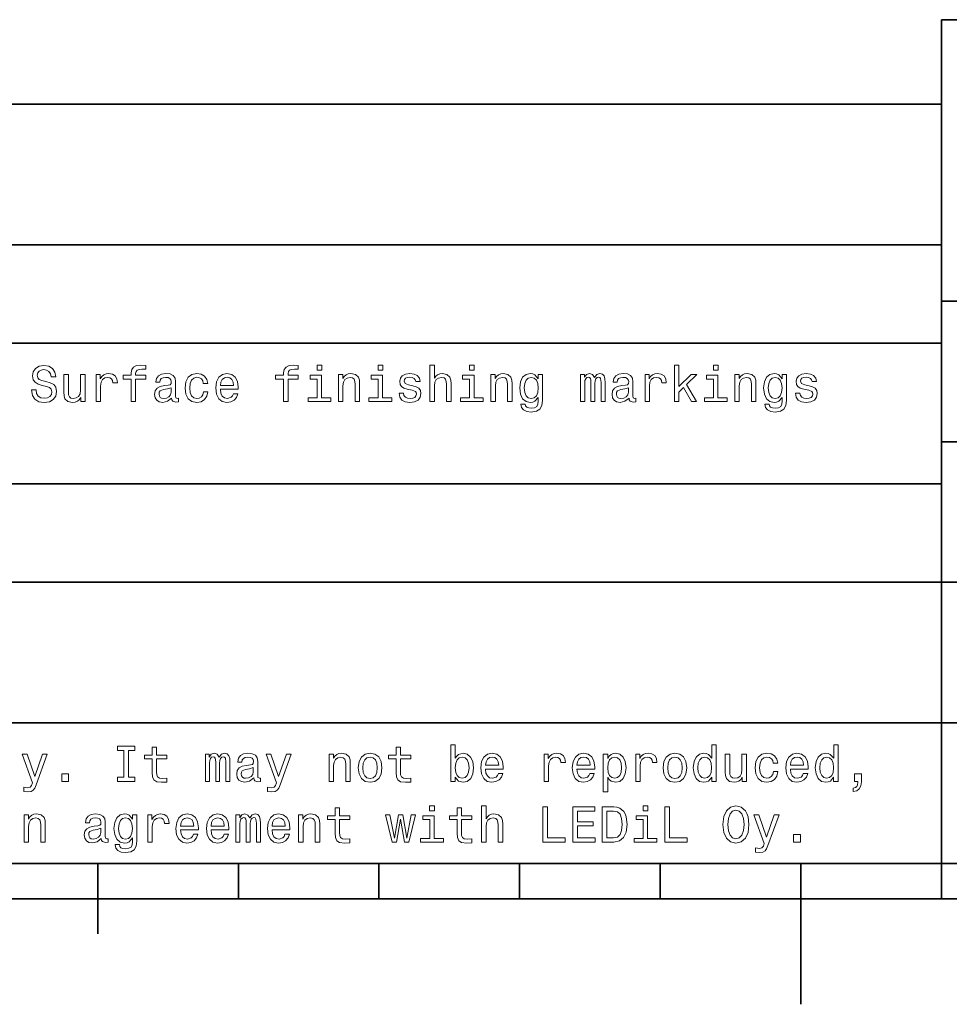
# Model space of a CAD drawing. Extents: x -13 to 420, y 0 to 297.
# Tile 5 of 12: x 154 to 221, y 0 to 70. Entities that reach past the tile are written whole.
import ezdxf

# ---------------------------------------------------------------- set-up
doc = ezdxf.new("R2010")
doc.units = 0

msp = doc.modelspace()

# ---------------------------------------------------------------- linework, layer by layer
at = {"color": 7, "lineweight": 35}
for p, q in [((220, 10), (220, 70)), ((220, 70), (410, 70)), ((10, 64), (220, 64)), ((10, 54), (220, 54)), ((220, 50), (410, 50)), ((10, 47), (220, 47)), ((220, 40), (285, 40)), ((10, 37), (220, 37)), ((10, 30), (220, 30)), ((220, 30), (285, 30)), ((10, 20), (220, 20)), ((220, 20), (410, 20)), ((10, 10), (410, 10)), ((10, 10), (220, 10)), ((160, 10), (160, 5)), ((170, 10), (170, 7.5)), ((180, 10), (180, 7.5)), ((190, 10), (190, 7.5)), ((200, 10), (200, 7.5)), ((210, 10), (210, 0)), ((220, 10), (220, 7.5)), ((220, 10), (410, 10)), ((110, 7.5), (310, 7.5))]:
    msp.add_line(p, q, dxfattribs=at)
at = {"color": 7, "lineweight": 13}
for points in [[(155.607315, 43.675072), (155.27951, 43.675072), (155.351563, 43.293228), (155.531677, 43.012249), (155.809052, 42.842937), (156.183685, 42.7817), (156.554718, 42.839336), (156.832092, 42.997837), (157.008606, 43.246399), (157.073456, 43.574207), (157.019409, 43.869595), (156.868134, 44.060516), (156.623169, 44.1866), (156.295349, 44.280258), (156.014374, 44.348701), (155.830658, 44.427952), (155.726196, 44.543228), (155.693771, 44.723343), (155.726196, 44.885445), (155.819855, 45.007923), (155.963943, 45.090778), (156.162079, 45.119595), (156.3638, 45.083572), (156.522308, 44.986309), (156.62677, 44.824207), (156.6772, 44.604465), (157.005005, 44.604465), (157.005005, 44.611671), (156.947372, 44.950287), (156.778076, 45.20245), (156.511505, 45.36095), (156.15126, 45.414986), (155.827057, 45.36095), (155.57489, 45.209652), (155.412781, 44.975502), (155.355164, 44.672909), (155.401978, 44.402737), (155.538879, 44.219021), (155.755005, 44.096542), (156.0504, 44.00288), (156.342194, 43.920029), (156.56192, 43.840778), (156.695221, 43.725502), (156.742035, 43.538185), (156.698822, 43.347263), (156.587143, 43.203171), (156.417831, 43.113113), (156.19809, 43.084293), (155.95314, 43.12392), (155.765808, 43.239193), (155.646942, 43.426514)], [(159.886841, 42.850143), (160.203857, 42.850143), (160.203857, 43.956051), (160.236267, 44.222622), (160.333542, 44.413544), (160.492035, 44.528816), (160.704575, 44.568443), (160.863068, 44.543228), (160.981964, 44.47118), (161.054001, 44.348701), (161.079224, 44.182995), (161.399811, 44.182995), (161.356598, 44.474785), (161.237717, 44.683716), (161.039581, 44.809799), (160.769409, 44.853024), (160.585693, 44.824207), (160.4272, 44.752159), (160.286713, 44.629681), (160.175034, 44.463978), (160.175034, 44.78458), (159.886841, 44.78458)], [(162.376038, 44.449566), (162.376038, 42.850143), (162.693054, 42.850143), (162.693054, 44.449566), (163.413513, 44.449566), (163.413513, 44.719742), (162.693054, 44.719742), (162.693054, 44.838615), (162.718262, 44.982708), (162.801117, 45.079971), (162.941605, 45.137608), (163.143341, 45.159222), (163.413513, 45.144814), (163.413513, 45.418587), (163.071289, 45.4366), (162.76149, 45.404179), (162.545349, 45.306915), (162.41568, 45.137608), (162.376038, 44.896252), (162.376038, 44.719742), (161.796082, 44.719742), (161.796082, 44.449566)], [(165.254288, 43.102306), (165.254288, 43.091499), (165.272293, 42.969021), (165.326324, 42.882565), (165.553284, 42.814121), (165.729797, 42.842937), (165.729797, 43.087894), (165.654144, 43.077087), (165.553284, 43.12392), (165.535263, 43.268009), (165.535263, 44.269451), (165.492035, 44.525215), (165.365967, 44.70533), (165.14621, 44.8134), (164.836426, 44.853024), (164.533813, 44.809799), (164.310486, 44.687321), (164.169983, 44.496399), (164.123169, 44.244236), (164.123169, 44.222622), (164.407745, 44.222622), (164.432953, 44.37392), (164.512207, 44.481987), (164.641891, 44.546829), (164.825607, 44.572044), (165.002121, 44.554035), (165.128204, 44.5), (165.203857, 44.406338), (165.229065, 44.276657), (165.214661, 44.125359), (165.157013, 44.049709), (165.012939, 44.013687), (164.742767, 43.984871), (164.432953, 43.920029), (164.213226, 43.804756), (164.083527, 43.624638), (164.043915, 43.35807), (164.079926, 43.120316), (164.191605, 42.943802), (164.371719, 42.83213), (164.62027, 42.792507), (164.955292, 42.868156)], [(167.505722, 44.143372), (167.819122, 44.143372), (167.754288, 44.431557), (167.599396, 44.658501), (167.358032, 44.798992), (167.044632, 44.853024), (166.698807, 44.780979), (166.435837, 44.57925), (166.270142, 44.251442), (166.212494, 43.811958), (166.266541, 43.37608), (166.428635, 43.051872), (166.684402, 42.850143), (167.033813, 42.7817), (167.343628, 42.835735), (167.584976, 42.98703), (167.750671, 43.224785), (167.822723, 43.541786), (167.520142, 43.541786), (167.466095, 43.340057), (167.365234, 43.188759), (167.221146, 43.0951), (167.044632, 43.06628), (166.82489, 43.113113), (166.666382, 43.257202), (166.569122, 43.491352), (166.536713, 43.822765), (166.569122, 44.146973), (166.669983, 44.381123), (166.832092, 44.525215), (167.044632, 44.575649), (167.231949, 44.543228), (167.372437, 44.460373), (167.466095, 44.323486)], [(168.719696, 43.725502), (169.987701, 43.725502), (169.991318, 43.873199), (169.933685, 44.287464), (169.775177, 44.597263), (169.52301, 44.78458), (169.188004, 44.853024), (168.860199, 44.780979), (168.608032, 44.57925), (168.445923, 44.251442), (168.38829, 43.819164), (168.442322, 43.37608), (168.604431, 43.051872), (168.852997, 42.850143), (169.177185, 42.7817), (169.458176, 42.828529), (169.688721, 42.951008), (169.858032, 43.145531), (169.955292, 43.4049), (169.641891, 43.4049), (169.577057, 43.260807), (169.483398, 43.152737), (169.216827, 43.06628), (169.01149, 43.105907), (168.856598, 43.231987), (168.755722, 43.437321), (168.719696, 43.714695)], [(173.218979, 44.449566), (173.218979, 42.850143), (173.53598, 42.850143), (173.53598, 44.449566), (174.256439, 44.449566), (174.256439, 44.719742), (173.53598, 44.719742), (173.53598, 44.838615), (173.561188, 44.982708), (173.644043, 45.079971), (173.784546, 45.137608), (173.986267, 45.159222), (174.256439, 45.144814), (174.256439, 45.418587), (173.914215, 45.4366), (173.604431, 45.404179), (173.388275, 45.306915), (173.258606, 45.137608), (173.218979, 44.896252), (173.218979, 44.719742), (172.639008, 44.719742), (172.639008, 44.449566)], [(175.927917, 45.4366), (175.592896, 45.4366), (175.592896, 45.076366), (175.927917, 45.076366)], [(177.116669, 42.850143), (177.43367, 42.850143), (177.43367, 43.966858), (177.466095, 44.222622), (177.570557, 44.409943), (177.732666, 44.525215), (177.948792, 44.568443), (178.121704, 44.532421), (178.229782, 44.435158), (178.283813, 44.273056), (178.301819, 44.056915), (178.301819, 42.850143), (178.618835, 42.850143), (178.618835, 44.121758), (178.604431, 44.377522), (178.539581, 44.590057), (178.327042, 44.78458), (177.995636, 44.853024), (177.81192, 44.827808), (177.657013, 44.759365), (177.523727, 44.644093), (177.419266, 44.489193), (177.419266, 44.78458), (177.116669, 44.78458)], [(180.265091, 45.4366), (179.930069, 45.4366), (179.930069, 45.076366), (180.265091, 45.076366)], [(182.40126, 43.977665), (182.095062, 44.049709), (181.868118, 44.132565), (181.792465, 44.301872), (181.814087, 44.42075), (181.889725, 44.507202), (182.012207, 44.561237), (182.188721, 44.582851), (182.358032, 44.561237), (182.491318, 44.496399), (182.577774, 44.399136), (182.6138, 44.269451), (182.923599, 44.269451), (182.923599, 44.276657), (182.869553, 44.510807), (182.721863, 44.694523), (182.491318, 44.809799), (182.188721, 44.853024), (181.882523, 44.809799), (181.65918, 44.690922), (181.518692, 44.514408), (181.475464, 44.291065), (181.507889, 44.074928), (181.608749, 43.92363), (181.77446, 43.815559), (182.015808, 43.739914), (182.368835, 43.653458), (182.584976, 43.5634), (182.642609, 43.491352), (182.66423, 43.383286), (182.631805, 43.25), (182.545349, 43.149136), (182.404861, 43.084293), (182.217545, 43.062679), (182.019409, 43.084293), (181.87532, 43.159943), (181.778061, 43.282421), (181.738434, 43.451729), (181.432236, 43.451729), (181.482666, 43.163544), (181.630371, 42.954609), (181.864517, 42.828529), (182.188721, 42.7817), (182.527344, 42.828529), (182.775894, 42.954609), (182.9272, 43.156338), (182.981232, 43.419308), (182.941605, 43.646252), (182.829926, 43.801151), (182.64621, 43.902016)], [(183.622452, 42.850143), (183.939453, 42.850143), (183.939453, 43.966858), (183.971863, 44.222622), (184.07634, 44.409943), (184.238434, 44.525215), (184.454575, 44.568443), (184.627487, 44.532421), (184.735565, 44.435158), (184.789597, 44.273056), (184.807602, 44.056915), (184.807602, 42.850143), (185.124603, 42.850143), (185.124603, 44.121758), (185.110199, 44.377522), (185.045349, 44.590057), (184.832825, 44.78458), (184.501404, 44.853024), (184.321289, 44.827808), (184.166397, 44.759365), (184.036713, 44.651295), (183.939453, 44.503601), (183.939453, 45.4366), (183.622452, 45.4366)], [(186.770874, 45.4366), (186.435852, 45.4366), (186.435852, 45.076366), (186.770874, 45.076366)], [(187.959641, 42.850143), (188.276642, 42.850143), (188.276642, 43.966858), (188.309052, 44.222622), (188.413528, 44.409943), (188.575623, 44.525215), (188.791763, 44.568443), (188.964676, 44.532421), (189.072754, 44.435158), (189.126785, 44.273056), (189.144791, 44.056915), (189.144791, 42.850143), (189.461792, 42.850143), (189.461792, 44.121758), (189.447388, 44.377522), (189.382538, 44.590057), (189.170013, 44.78458), (188.838593, 44.853024), (188.654877, 44.827808), (188.499985, 44.759365), (188.366699, 44.644093), (188.262222, 44.489193), (188.262222, 44.78458), (187.959641, 44.78458)], [(191.633987, 42.9366), (191.633987, 44.78458), (191.331406, 44.78458), (191.331406, 44.47118), (191.08284, 44.755764), (190.931549, 44.827808), (190.762238, 44.853024), (190.456039, 44.780979), (190.218292, 44.57925), (190.063385, 44.255043), (190.009354, 43.819164), (190.063385, 43.379681), (190.218292, 43.055473), (190.456039, 42.850143), (190.762238, 42.7817), (190.93515, 42.806915), (191.079239, 42.871758), (191.331406, 43.145531), (191.331406, 42.871758), (191.302582, 42.655621), (191.223328, 42.500721), (191.072037, 42.410664), (190.845093, 42.378242), (190.646957, 42.399857), (190.50647, 42.453888), (190.423615, 42.54755), (190.398407, 42.67363), (190.092209, 42.67363), (190.092209, 42.659222), (190.139038, 42.428673), (190.283127, 42.255764), (190.513672, 42.144093), (190.827072, 42.104465), (191.201721, 42.158501), (191.450272, 42.309799), (191.590759, 42.572765)], [(194.33934, 42.850143), (194.631119, 42.850143), (194.631119, 44.143372), (194.649139, 44.337894), (194.703171, 44.478386), (194.786026, 44.561237), (194.894089, 44.593658), (194.980545, 44.564842), (195.038177, 44.492794), (195.067001, 44.370316), (195.077805, 44.208214), (195.077805, 42.850143), (195.351578, 42.850143), (195.351578, 44.143372), (195.369598, 44.334293), (195.42363, 44.474785), (195.510086, 44.561237), (195.618149, 44.593658), (195.704605, 44.564842), (195.762253, 44.492794), (195.798264, 44.208214), (195.798264, 42.850143), (196.090057, 42.850143), (196.090057, 44.1866), (196.072052, 44.463978), (196.014404, 44.676514), (195.899139, 44.806194), (195.711823, 44.853024), (195.492081, 44.780979), (195.322769, 44.572044), (195.189484, 44.777378), (194.966141, 44.853024), (194.760803, 44.780979), (194.620316, 44.57925), (194.620316, 44.78458), (194.33934, 44.78458)], [(197.783142, 43.102306), (197.783142, 43.091499), (197.801163, 42.969021), (197.855194, 42.882565), (198.082138, 42.814121), (198.258652, 42.842937), (198.258652, 43.087894), (198.182999, 43.077087), (198.082138, 43.12392), (198.064133, 43.268009), (198.064133, 44.269451), (198.020905, 44.525215), (197.894821, 44.70533), (197.675079, 44.8134), (197.36528, 44.853024), (197.062683, 44.809799), (196.83934, 44.687321), (196.698853, 44.496399), (196.652023, 44.244236), (196.652023, 44.222622), (196.9366, 44.222622), (196.961823, 44.37392), (197.041077, 44.481987), (197.170761, 44.546829), (197.354477, 44.572044), (197.530991, 44.554035), (197.657074, 44.5), (197.732712, 44.406338), (197.757935, 44.276657), (197.743515, 44.125359), (197.685883, 44.049709), (197.541794, 44.013687), (197.271622, 43.984871), (196.961823, 43.920029), (196.742081, 43.804756), (196.612396, 43.624638), (196.572769, 43.35807), (196.608795, 43.120316), (196.720474, 42.943802), (196.900589, 42.83213), (197.149139, 42.792507), (197.484161, 42.868156)], [(198.921478, 42.850143), (199.23848, 42.850143), (199.23848, 43.956051), (199.270905, 44.222622), (199.368164, 44.413544), (199.526672, 44.528816), (199.739212, 44.568443), (199.897705, 44.543228), (200.016586, 44.47118), (200.088623, 44.348701), (200.113846, 44.182995), (200.434448, 44.182995), (200.39122, 44.474785), (200.272354, 44.683716), (200.074219, 44.809799), (199.804047, 44.853024), (199.620331, 44.824207), (199.461823, 44.752159), (199.321335, 44.629681), (199.209671, 44.463978), (199.209671, 44.78458), (198.921478, 44.78458)], [(201.014435, 42.850143), (201.331436, 42.850143), (201.331436, 43.530979), (201.662842, 43.851585), (202.23201, 42.850143), (202.588638, 42.850143), (201.878983, 44.071323), (202.606644, 44.78458), (202.206787, 44.78458), (201.331436, 43.912823), (201.331436, 45.4366), (201.014435, 45.4366)], [(204.119629, 45.4366), (203.784607, 45.4366), (203.784607, 45.076366), (204.119629, 45.076366)], [(205.308395, 42.850143), (205.625397, 42.850143), (205.625397, 43.966858), (205.657806, 44.222622), (205.762283, 44.409943), (205.924377, 44.525215), (206.140518, 44.568443), (206.313431, 44.532421), (206.421509, 44.435158), (206.47554, 44.273056), (206.493546, 44.056915), (206.493546, 42.850143), (206.810547, 42.850143), (206.810547, 44.121758), (206.796143, 44.377522), (206.731293, 44.590057), (206.518768, 44.78458), (206.187347, 44.853024), (206.003632, 44.827808), (205.84874, 44.759365), (205.715454, 44.644093), (205.610977, 44.489193), (205.610977, 44.78458), (205.308395, 44.78458)], [(208.982742, 42.9366), (208.982742, 44.78458), (208.680161, 44.78458), (208.680161, 44.47118), (208.431595, 44.755764), (208.280304, 44.827808), (208.110992, 44.853024), (207.804794, 44.780979), (207.567047, 44.57925), (207.41214, 44.255043), (207.358109, 43.819164), (207.41214, 43.379681), (207.567047, 43.055473), (207.804794, 42.850143), (208.110992, 42.7817), (208.283905, 42.806915), (208.427994, 42.871758), (208.680161, 43.145531), (208.680161, 42.871758), (208.651337, 42.655621), (208.572083, 42.500721), (208.420792, 42.410664), (208.193848, 42.378242), (207.995712, 42.399857), (207.855225, 42.453888), (207.772369, 42.54755), (207.747162, 42.67363), (207.440964, 42.67363), (207.440964, 42.659222), (207.487793, 42.428673), (207.631882, 42.255764), (207.862427, 42.144093), (208.175827, 42.104465), (208.550476, 42.158501), (208.799026, 42.309799), (208.939514, 42.572765)], [(210.592987, 43.977665), (210.286789, 44.049709), (210.059845, 44.132565), (209.984192, 44.301872), (210.005814, 44.42075), (210.081451, 44.507202), (210.203934, 44.561237), (210.380447, 44.582851), (210.549759, 44.561237), (210.683044, 44.496399), (210.769501, 44.399136), (210.805527, 44.269451), (211.115326, 44.269451), (211.115326, 44.276657), (211.061279, 44.510807), (210.913589, 44.694523), (210.683044, 44.809799), (210.380447, 44.853024), (210.074249, 44.809799), (209.850906, 44.690922), (209.710419, 44.514408), (209.667191, 44.291065), (209.699615, 44.074928), (209.800476, 43.92363), (209.966187, 43.815559), (210.207535, 43.739914), (210.560562, 43.653458), (210.776703, 43.5634), (210.834335, 43.491352), (210.855957, 43.383286), (210.823532, 43.25), (210.737076, 43.149136), (210.596588, 43.084293), (210.409271, 43.062679), (210.211136, 43.084293), (210.067047, 43.159943), (209.969788, 43.282421), (209.930161, 43.451729), (209.623962, 43.451729), (209.674393, 43.163544), (209.822098, 42.954609), (210.056244, 42.828529), (210.380447, 42.7817), (210.71907, 42.828529), (210.967621, 42.954609), (211.118927, 43.156338), (211.172958, 43.419308), (211.133331, 43.646252), (211.021652, 43.801151), (210.837936, 43.902016)], [(159.090744, 44.78458), (158.773743, 44.78458), (158.773743, 43.667866), (158.737717, 43.408501), (158.63324, 43.22118), (158.471146, 43.105907), (158.258606, 43.069885), (158.089294, 43.098701), (157.981232, 43.185158), (157.919998, 43.332851), (157.905579, 43.541786), (157.905579, 44.78458), (157.588593, 44.78458), (157.588593, 43.512966), (157.599396, 43.257202), (157.667831, 43.044666), (157.87677, 42.850143), (158.211792, 42.7817), (158.391907, 42.806915), (158.546799, 42.871758), (158.680084, 42.983429), (158.788147, 43.145531), (158.788147, 42.850143), (159.090744, 42.850143)], [(168.719696, 43.992073), (168.759323, 44.240635), (168.856598, 44.424351), (169.004272, 44.536022), (169.198807, 44.575649), (169.38974, 44.536022), (169.537415, 44.424351), (169.627472, 44.240635), (169.659912, 43.992073)], [(175.917114, 43.116714), (175.917114, 44.719742), (175.102982, 44.719742), (175.102982, 44.449566), (175.600098, 44.449566), (175.600098, 43.116714), (174.951691, 43.116714), (174.951691, 42.850143), (176.572723, 42.850143), (176.572723, 43.116714)], [(180.254272, 43.116714), (180.254272, 44.719742), (179.440155, 44.719742), (179.440155, 44.449566), (179.937271, 44.449566), (179.937271, 43.116714), (179.288864, 43.116714), (179.288864, 42.850143), (180.909897, 42.850143), (180.909897, 43.116714)], [(186.760056, 43.116714), (186.760056, 44.719742), (185.945938, 44.719742), (185.945938, 44.449566), (186.443054, 44.449566), (186.443054, 43.116714), (185.794647, 43.116714), (185.794647, 42.850143), (187.41568, 42.850143), (187.41568, 43.116714)], [(190.337158, 43.819164), (190.369583, 44.139771), (190.466843, 44.377522), (190.618149, 44.518009), (190.81987, 44.568443), (191.03241, 44.518009), (191.190903, 44.377522), (191.288177, 44.139771), (191.324188, 43.819164), (191.288177, 43.491352), (191.190903, 43.257202), (191.03241, 43.113113), (190.81987, 43.06628), (190.618149, 43.113113), (190.466843, 43.257202), (190.369583, 43.494957)], [(204.10881, 43.116714), (204.10881, 44.719742), (203.294693, 44.719742), (203.294693, 44.449566), (203.791809, 44.449566), (203.791809, 43.116714), (203.143402, 43.116714), (203.143402, 42.850143), (204.764435, 42.850143), (204.764435, 43.116714)], [(207.685913, 43.819164), (207.718338, 44.139771), (207.815598, 44.377522), (207.966904, 44.518009), (208.168625, 44.568443), (208.381165, 44.518009), (208.539658, 44.377522), (208.636932, 44.139771), (208.672943, 43.819164), (208.636932, 43.491352), (208.539658, 43.257202), (208.381165, 43.113113), (208.168625, 43.06628), (207.966904, 43.113113), (207.815598, 43.257202), (207.718338, 43.494957)], [(165.218262, 43.527378), (165.175034, 43.340057), (165.059753, 43.195965), (164.886841, 43.102306), (164.674316, 43.069885), (164.53743, 43.087894), (164.440155, 43.145531), (164.378922, 43.246399), (164.360916, 43.386887), (164.37532, 43.512966), (164.432953, 43.603024), (164.663513, 43.703888), (164.955292, 43.747116), (165.218262, 43.833572)], [(197.747131, 43.527378), (197.703903, 43.340057), (197.588623, 43.195965), (197.41571, 43.102306), (197.203171, 43.069885), (197.066284, 43.087894), (196.969025, 43.145531), (196.907791, 43.246399), (196.889771, 43.386887), (196.90419, 43.512966), (196.961823, 43.603024), (197.192368, 43.703888), (197.484161, 43.747116), (197.747131, 43.833572)], [(161.851563, 16.152739), (161.390457, 16.152739), (161.390457, 15.850144), (162.644073, 15.850144), (162.644073, 16.152739), (162.182968, 16.152739), (162.182968, 18.04755), (162.644073, 18.04755), (162.644073, 18.350143), (161.390457, 18.350143), (161.390457, 18.04755), (161.851563, 18.04755)], [(163.865234, 17.449568), (163.865234, 16.480547), (163.886856, 16.167147), (163.987732, 15.951009), (164.189453, 15.824928), (164.531677, 15.7817), (164.906311, 15.799712), (164.906311, 16.073488), (164.632538, 16.051874), (164.383972, 16.080692), (164.250687, 16.17075), (164.193054, 16.322046), (164.182251, 16.534582), (164.182251, 17.449568), (164.906311, 17.449568), (164.906311, 17.719742), (164.182251, 17.719742), (164.182251, 18.285303), (163.865234, 18.285303), (163.865234, 17.719742), (163.317688, 17.719742), (163.317688, 17.449568)], [(181.213928, 17.449568), (181.213928, 16.480547), (181.23555, 16.167147), (181.336426, 15.951009), (181.538147, 15.824928), (181.880371, 15.7817), (182.255005, 15.799712), (182.255005, 16.073488), (181.981232, 16.051874), (181.732666, 16.080692), (181.59938, 16.17075), (181.541748, 16.322046), (181.530945, 16.534582), (181.530945, 17.449568), (182.255005, 17.449568), (182.255005, 17.719742), (181.530945, 17.719742), (181.530945, 18.285303), (181.213928, 18.285303), (181.213928, 17.719742), (180.666382, 17.719742), (180.666382, 17.449568)], [(185.425034, 16.149136), (185.65918, 15.871758), (185.979782, 15.7817), (186.282379, 15.850144), (186.523743, 16.055475), (186.675034, 16.383286), (186.732666, 16.819164), (186.675034, 17.255043), (186.520142, 17.57925), (186.282379, 17.780979), (185.979782, 17.853025), (185.662781, 17.759367), (185.533096, 17.644093), (185.425034, 17.489193), (185.425034, 18.4366), (185.108032, 18.4366), (185.108032, 15.850144), (185.425034, 15.850144)], [(203.663513, 16.149136), (203.663513, 15.850144), (203.980499, 15.850144), (203.980499, 18.4366), (203.667114, 18.4366), (203.667114, 17.489193), (203.425751, 17.762968), (203.278076, 17.82781), (203.108765, 17.853025), (202.802551, 17.780979), (202.564819, 17.57925), (202.409912, 17.255043), (202.355865, 16.819164), (202.409912, 16.383286), (202.564819, 16.055475), (202.802551, 15.850144), (203.108765, 15.7817), (203.278076, 15.806917), (203.429352, 15.871758)], [(212.337891, 16.149136), (212.337891, 15.850144), (212.654877, 15.850144), (212.654877, 18.4366), (212.341492, 18.4366), (212.341492, 17.489193), (212.100128, 17.762968), (211.952454, 17.82781), (211.783142, 17.853025), (211.476929, 17.780979), (211.239197, 17.57925), (211.08429, 17.255043), (211.030243, 16.819164), (211.08429, 16.383286), (211.239197, 16.055475), (211.476929, 15.850144), (211.783142, 15.7817), (211.952454, 15.806917), (212.103729, 15.871758)], [(156.066254, 17.784582), (155.511505, 16.192364), (154.96756, 17.784582), (154.621735, 17.784582), (155.356598, 15.742075), (155.291763, 15.56196), (155.190887, 15.439482), (155.021591, 15.399857), (154.729797, 15.43588), (154.729797, 15.129683), (155.035995, 15.100864), (155.255737, 15.129683), (155.410645, 15.219741), (155.522308, 15.37464), (155.619568, 15.601585), (156.404877, 17.784582)], [(167.651276, 15.850144), (167.943054, 15.850144), (167.943054, 17.143372), (167.96106, 17.337896), (168.015106, 17.478386), (168.097961, 17.561239), (168.206024, 17.59366), (168.29248, 17.564842), (168.350113, 17.492796), (168.378937, 17.370317), (168.38974, 17.208214), (168.38974, 15.850144), (168.663513, 15.850144), (168.663513, 17.143372), (168.681519, 17.334293), (168.735565, 17.474785), (168.822021, 17.561239), (168.930084, 17.59366), (169.016541, 17.564842), (169.074173, 17.492796), (169.110199, 17.208214), (169.110199, 15.850144), (169.401978, 15.850144), (169.401978, 17.1866), (169.383972, 17.463978), (169.32634, 17.676514), (169.21106, 17.806196), (169.023743, 17.853025), (168.804001, 17.780979), (168.634705, 17.572046), (168.501404, 17.777378), (168.278076, 17.853025), (168.072723, 17.780979), (167.932251, 17.57925), (167.932251, 17.784582), (167.651276, 17.784582)], [(171.095062, 16.102306), (171.095062, 16.091499), (171.113068, 15.969021), (171.167114, 15.882565), (171.394058, 15.814121), (171.570572, 15.842939), (171.570572, 16.087896), (171.494934, 16.077089), (171.394058, 16.12392), (171.376038, 16.268011), (171.376038, 17.269453), (171.332825, 17.525217), (171.206741, 17.705332), (170.987, 17.8134), (170.6772, 17.853025), (170.374603, 17.809799), (170.15126, 17.687321), (170.010773, 17.496399), (169.963943, 17.244236), (169.963943, 17.222622), (170.248535, 17.222622), (170.273743, 17.37392), (170.352997, 17.481989), (170.482666, 17.546831), (170.666382, 17.572046), (170.842896, 17.554035), (170.968994, 17.5), (171.044632, 17.40634), (171.069855, 17.276657), (171.05545, 17.12536), (170.997803, 17.049711), (170.853714, 17.013689), (170.583542, 16.984871), (170.273743, 16.920029), (170.054001, 16.804756), (169.924316, 16.62464), (169.884689, 16.35807), (169.920715, 16.120317), (170.032379, 15.943805), (170.212494, 15.832133), (170.46106, 15.792507), (170.796082, 15.868155)], [(173.414948, 17.784582), (172.860199, 16.192364), (172.316254, 17.784582), (171.970428, 17.784582), (172.705292, 15.742075), (172.640457, 15.56196), (172.539581, 15.439482), (172.370285, 15.399857), (172.078491, 15.43588), (172.078491, 15.129683), (172.384689, 15.100864), (172.604431, 15.129683), (172.759338, 15.219741), (172.871002, 15.37464), (172.968262, 15.601585), (173.753571, 17.784582)], [(176.451691, 15.850144), (176.768692, 15.850144), (176.768692, 16.96686), (176.801117, 17.222622), (176.905579, 17.409943), (177.067688, 17.525217), (177.283813, 17.568443), (177.456726, 17.532421), (177.564804, 17.435158), (177.618835, 17.273056), (177.636841, 17.056917), (177.636841, 15.850144), (177.953857, 15.850144), (177.953857, 17.121758), (177.939453, 17.377522), (177.874603, 17.590057), (177.662064, 17.784582), (177.330658, 17.853025), (177.146942, 17.82781), (176.992035, 17.759367), (176.858749, 17.644093), (176.754288, 17.489193), (176.754288, 17.784582), (176.451691, 17.784582)], [(178.526611, 16.815563), (178.584259, 16.376081), (178.749969, 16.051874), (179.012939, 15.850144), (179.365967, 15.7817), (179.715378, 15.850144), (179.978348, 16.048271), (180.144043, 16.372478), (180.205292, 16.815563), (180.144043, 17.255043), (179.978348, 17.582853), (179.715378, 17.780979), (179.365967, 17.853025), (179.012939, 17.780979), (178.749969, 17.57925), (178.584259, 17.255043)], [(178.85083, 16.819164), (178.88324, 17.143372), (178.9841, 17.377522), (179.14621, 17.521614), (179.365967, 17.572046), (179.582092, 17.521614), (179.744202, 17.381124), (179.845062, 17.143372), (179.881088, 16.819164), (179.845062, 16.491354), (179.744202, 16.253603), (179.582092, 16.10951), (179.365967, 16.062681), (179.14621, 16.10951), (178.9841, 16.253603), (178.88324, 16.491354)], [(186.408463, 16.819164), (186.372437, 16.494957), (186.275177, 16.257204), (186.12027, 16.113113), (185.925751, 16.066282), (185.713211, 16.113113), (185.558319, 16.257204), (185.46106, 16.491354), (185.428635, 16.819164), (185.46106, 17.143372), (185.558319, 17.377522), (185.713211, 17.518011), (185.925751, 17.568443), (186.12027, 17.518011), (186.275177, 17.37392), (186.372437, 17.139771)], [(187.572006, 16.725504), (188.840012, 16.725504), (188.843628, 16.873199), (188.78598, 17.287464), (188.627472, 17.597263), (188.37532, 17.784582), (188.040314, 17.853025), (187.712494, 17.780979), (187.460327, 17.57925), (187.298218, 17.251442), (187.240601, 16.819164), (187.294617, 16.376081), (187.456726, 16.051874), (187.705292, 15.850144), (188.029495, 15.7817), (188.310486, 15.82853), (188.541016, 15.951009), (188.710327, 16.145533), (188.807587, 16.4049), (188.494202, 16.4049), (188.429352, 16.260807), (188.335693, 16.152739), (188.069122, 16.066282), (187.8638, 16.105907), (187.708893, 16.231989), (187.608032, 16.437321), (187.572006, 16.714697)], [(187.572006, 16.992075), (187.611633, 17.240635), (187.708893, 17.424353), (187.856583, 17.536024), (188.051117, 17.575649), (188.242035, 17.536024), (188.389725, 17.424353), (188.479782, 17.240635), (188.512207, 16.992075)], [(191.750671, 15.850144), (192.067688, 15.850144), (192.067688, 16.956053), (192.100098, 17.222622), (192.197357, 17.413546), (192.355865, 17.528818), (192.56839, 17.568443), (192.726898, 17.543228), (192.845779, 17.471182), (192.917816, 17.348703), (192.943039, 17.182997), (193.263641, 17.182997), (193.220413, 17.474785), (193.101532, 17.683718), (192.903412, 17.809799), (192.63324, 17.853025), (192.449524, 17.824207), (192.291016, 17.752161), (192.150528, 17.629683), (192.038849, 17.463978), (192.038849, 17.784582), (191.750671, 17.784582)], [(194.077759, 16.725504), (195.345764, 16.725504), (195.34938, 16.873199), (195.291748, 17.287464), (195.13324, 17.597263), (194.881073, 17.784582), (194.546066, 17.853025), (194.218262, 17.780979), (193.966095, 17.57925), (193.803986, 17.251442), (193.746353, 16.819164), (193.800385, 16.376081), (193.962494, 16.051874), (194.21106, 15.850144), (194.535248, 15.7817), (194.816238, 15.82853), (195.046783, 15.951009), (195.216095, 16.145533), (195.313354, 16.4049), (194.999954, 16.4049), (194.93512, 16.260807), (194.841461, 16.152739), (194.57489, 16.066282), (194.369553, 16.105907), (194.214661, 16.231989), (194.113785, 16.437321), (194.077759, 16.714697)], [(194.077759, 16.992075), (194.117386, 17.240635), (194.214661, 17.424353), (194.362335, 17.536024), (194.55687, 17.575649), (194.747803, 17.536024), (194.895477, 17.424353), (194.985535, 17.240635), (195.017975, 16.992075)], [(196.267975, 17.485592), (196.267975, 17.784582), (195.950958, 17.784582), (195.950958, 15.100864), (196.267975, 15.100864), (196.267975, 16.145533), (196.379639, 15.976225), (196.505707, 15.864553), (196.822723, 15.7817), (197.125305, 15.850144), (197.363068, 16.055475), (197.517975, 16.379683), (197.575592, 16.819164), (197.517975, 17.255043), (197.363068, 17.57925), (197.125305, 17.780979), (196.822723, 17.853025), (196.649811, 17.831413), (196.502106, 17.762968), (196.376038, 17.647696)], [(196.768677, 16.066282), (196.556152, 16.113113), (196.401245, 16.257204), (196.303986, 16.491354), (196.271576, 16.819164), (196.303986, 17.143372), (196.401245, 17.377522), (196.556152, 17.518011), (196.768677, 17.568443), (196.963211, 17.518011), (197.118103, 17.37392), (197.215363, 17.139771), (197.251404, 16.819164), (197.215363, 16.494957), (197.118103, 16.257204), (196.963211, 16.113113)], [(198.256439, 15.850144), (198.573425, 15.850144), (198.573425, 16.956053), (198.605865, 17.222622), (198.703125, 17.413546), (198.861633, 17.528818), (199.074158, 17.568443), (199.232666, 17.543228), (199.351532, 17.471182), (199.423584, 17.348703), (199.448792, 17.182997), (199.769409, 17.182997), (199.726166, 17.474785), (199.6073, 17.683718), (199.40918, 17.809799), (199.139008, 17.853025), (198.955292, 17.824207), (198.796783, 17.752161), (198.656281, 17.629683), (198.544617, 17.463978), (198.544617, 17.784582), (198.256439, 17.784582)], [(200.212494, 16.815563), (200.270142, 16.376081), (200.435822, 16.051874), (200.698792, 15.850144), (201.051819, 15.7817), (201.401245, 15.850144), (201.664215, 16.048271), (201.829926, 16.372478), (201.891174, 16.815563), (201.829926, 17.255043), (201.664215, 17.582853), (201.401245, 17.780979), (201.051819, 17.853025), (200.698792, 17.780979), (200.435822, 17.57925), (200.270142, 17.255043)], [(200.536713, 16.819164), (200.569122, 17.143372), (200.669983, 17.377522), (200.832092, 17.521614), (201.051819, 17.572046), (201.267975, 17.521614), (201.430084, 17.381124), (201.530945, 17.143372), (201.566956, 16.819164), (201.530945, 16.491354), (201.430084, 16.253603), (201.267975, 16.10951), (201.051819, 16.062681), (200.832092, 16.10951), (200.669983, 16.253603), (200.569122, 16.491354)], [(203.162781, 17.568443), (203.371735, 17.518011), (203.530212, 17.377522), (203.623871, 17.143372), (203.659912, 16.819164), (203.623871, 16.491354), (203.530212, 16.257204), (203.371735, 16.113113), (203.162781, 16.066282), (202.964661, 16.113113), (202.813354, 16.257204), (202.712494, 16.494957), (202.680084, 16.819164), (202.712494, 17.139771), (202.813354, 17.37392), (202.964661, 17.518011)], [(206.134705, 17.784582), (205.817688, 17.784582), (205.817688, 16.667868), (205.781677, 16.408503), (205.677216, 16.221182), (205.515106, 16.105907), (205.302551, 16.069885), (205.13327, 16.098703), (205.025177, 16.18516), (204.963959, 16.332853), (204.949524, 16.541786), (204.949524, 17.784582), (204.632538, 17.784582), (204.632538, 16.512968), (204.643341, 16.257204), (204.711792, 16.044668), (204.920715, 15.850144), (205.255737, 15.7817), (205.435852, 15.806917), (205.590759, 15.871758), (205.72403, 15.98343), (205.832092, 16.145533), (205.832092, 15.850144), (206.134705, 15.850144)], [(208.043915, 17.143372), (208.35733, 17.143372), (208.29248, 17.431557), (208.137573, 17.658503), (207.89624, 17.798992), (207.582825, 17.853025), (207.237, 17.780979), (206.97403, 17.57925), (206.80835, 17.251442), (206.750702, 16.81196), (206.804718, 16.376081), (206.966827, 16.051874), (207.222595, 15.850144), (207.572021, 15.7817), (207.881836, 15.835735), (208.123169, 15.987032), (208.288879, 16.224785), (208.360931, 16.541786), (208.058319, 16.541786), (208.004303, 16.340057), (207.903442, 16.188761), (207.759338, 16.0951), (207.582825, 16.066282), (207.363098, 16.113113), (207.20459, 16.257204), (207.10733, 16.491354), (207.07489, 16.822767), (207.10733, 17.146975), (207.208191, 17.381124), (207.3703, 17.525217), (207.582825, 17.575649), (207.770142, 17.543228), (207.910645, 17.460375), (208.004303, 17.323486)], [(209.257904, 16.725504), (210.525909, 16.725504), (210.52951, 16.873199), (210.471893, 17.287464), (210.313385, 17.597263), (210.061218, 17.784582), (209.726196, 17.853025), (209.398407, 17.780979), (209.14624, 17.57925), (208.984131, 17.251442), (208.926483, 16.819164), (208.98053, 16.376081), (209.142639, 16.051874), (209.391205, 15.850144), (209.715393, 15.7817), (209.996368, 15.82853), (210.226929, 15.951009), (210.39624, 16.145533), (210.4935, 16.4049), (210.180084, 16.4049), (210.115265, 16.260807), (210.021606, 16.152739), (209.755035, 16.066282), (209.549683, 16.105907), (209.394806, 16.231989), (209.293945, 16.437321), (209.257904, 16.714697)], [(209.257904, 16.992075), (209.297546, 17.240635), (209.394806, 17.424353), (209.54248, 17.536024), (209.73703, 17.575649), (209.927948, 17.536024), (210.075623, 17.424353), (210.16568, 17.240635), (210.19812, 16.992075)], [(211.837158, 17.568443), (212.046112, 17.518011), (212.20459, 17.377522), (212.298248, 17.143372), (212.33429, 16.819164), (212.298248, 16.491354), (212.20459, 16.257204), (212.046112, 16.113113), (211.837158, 16.066282), (211.639038, 16.113113), (211.487732, 16.257204), (211.386871, 16.494957), (211.354462, 16.819164), (211.386871, 17.139771), (211.487732, 17.37392), (211.639038, 17.518011)], [(171.059052, 16.527378), (171.015808, 16.340057), (170.900543, 16.195965), (170.727631, 16.102306), (170.515106, 16.069885), (170.378204, 16.087896), (170.280945, 16.145533), (170.219696, 16.246399), (170.201691, 16.386889), (170.216095, 16.512968), (170.273743, 16.603025), (170.504288, 16.703892), (170.796082, 16.747118), (171.059052, 16.833574)], [(157.431519, 15.850144), (157.92865, 15.850144), (157.92865, 16.386889), (157.431519, 16.386889)], [(213.81485, 15.850144), (214.056183, 15.850144), (214.056183, 15.7817), (214.038177, 15.608789), (213.98053, 15.486312), (213.879669, 15.407061), (213.728394, 15.367435), (213.728394, 15.122478), (213.976929, 15.180116), (214.160645, 15.313401), (214.272339, 15.525937), (214.311951, 15.810519), (214.311951, 16.39049), (213.81485, 16.39049)], [(183.937286, 14.117435), (183.602264, 14.117435), (183.602264, 13.757205), (183.937286, 13.757205)], [(187.294617, 11.53098), (187.611633, 11.53098), (187.611633, 12.647695), (187.644043, 12.903459), (187.748505, 13.090778), (187.910614, 13.206052), (188.126755, 13.24928), (188.299667, 13.213257), (188.407745, 13.115994), (188.461761, 12.953891), (188.479782, 12.737753), (188.479782, 11.53098), (188.796783, 11.53098), (188.796783, 12.802594), (188.782379, 13.058357), (188.717529, 13.270893), (188.505005, 13.465418), (188.173584, 13.533862), (187.993469, 13.508646), (187.838577, 13.440202), (187.708893, 13.332132), (187.611633, 13.184439), (187.611633, 14.117435), (187.294617, 14.117435)], [(191.64621, 11.53098), (193.252838, 11.53098), (193.252838, 11.833573), (191.977631, 11.833573), (191.977631, 14.03098), (191.64621, 14.03098)], [(193.789581, 11.53098), (195.374603, 11.53098), (195.374603, 11.833573), (194.121002, 11.833573), (194.121002, 12.680116), (195.237701, 12.680116), (195.237701, 12.979107), (194.121002, 12.979107), (194.121002, 13.728386), (195.345764, 13.728386), (195.345764, 14.03098), (193.789581, 14.03098)], [(196.711044, 14.03098), (195.878906, 14.03098), (195.878906, 11.53098), (196.711044, 11.53098), (197.103699, 11.61023), (197.395477, 11.851585), (197.575592, 12.244237), (197.640442, 12.78098), (197.582794, 13.32853), (197.510757, 13.544669), (197.409897, 13.71758), (197.118103, 13.951729), (196.927185, 14.009366)], [(199.117401, 14.117435), (198.782379, 14.117435), (198.782379, 13.757205), (199.117401, 13.757205)], [(200.320557, 11.53098), (201.927185, 11.53098), (201.927185, 11.833573), (200.651978, 11.833573), (200.651978, 14.03098), (200.320557, 14.03098)], [(204.463226, 12.78098), (204.528076, 12.219021), (204.715393, 11.804755), (205.007172, 11.548991), (205.389008, 11.462536), (205.767273, 11.548991), (206.062653, 11.804755), (206.246368, 12.219021), (206.314819, 12.78098), (206.246368, 13.339337), (206.167114, 13.566282), (206.062653, 13.753603), (205.767273, 14.009366), (205.587158, 14.074207), (205.389008, 14.099424), (205.003571, 14.009366), (204.711792, 13.757205), (204.528076, 13.342939)], [(154.765823, 11.53098), (155.082825, 11.53098), (155.082825, 12.647695), (155.11525, 12.903459), (155.219727, 13.090778), (155.381821, 13.206052), (155.597961, 13.24928), (155.770874, 13.213257), (155.878937, 13.115994), (155.932968, 12.953891), (155.950989, 12.737753), (155.950989, 11.53098), (156.267975, 11.53098), (156.267975, 12.802594), (156.253571, 13.058357), (156.188736, 13.270893), (155.976196, 13.465418), (155.644791, 13.533862), (155.46106, 13.508646), (155.306168, 13.440202), (155.172882, 13.324928), (155.06842, 13.170029), (155.06842, 13.465418), (154.765823, 13.465418)], [(160.252136, 11.783141), (160.252136, 11.772335), (160.270142, 11.649857), (160.324188, 11.563401), (160.551117, 11.494957), (160.727631, 11.523775), (160.727631, 11.768732), (160.651993, 11.757925), (160.551117, 11.804755), (160.533112, 11.948848), (160.533112, 12.950289), (160.489883, 13.206052), (160.3638, 13.386168), (160.144073, 13.494237), (159.834259, 13.533862), (159.531677, 13.490634), (159.308319, 13.368155), (159.167847, 13.177234), (159.121002, 12.925073), (159.121002, 12.903459), (159.405594, 12.903459), (159.430817, 13.054755), (159.510056, 13.162825), (159.63974, 13.227666), (159.823456, 13.252882), (159.999969, 13.234871), (160.126053, 13.180836), (160.201691, 13.087176), (160.226929, 12.957493), (160.212509, 12.806196), (160.154877, 12.730548), (160.010773, 12.694525), (159.740601, 12.665707), (159.430817, 12.600864), (159.21106, 12.485591), (159.08139, 12.305476), (159.041748, 12.038905), (159.077789, 11.801153), (159.189453, 11.62464), (159.369568, 11.512969), (159.618134, 11.473343), (159.95314, 11.548991)], [(162.777344, 11.617435), (162.777344, 13.465418), (162.474762, 13.465418), (162.474762, 13.152018), (162.226196, 13.4366), (162.07489, 13.508646), (161.905594, 13.533862), (161.599396, 13.461816), (161.361633, 13.260087), (161.206741, 12.935879), (161.15271, 12.5), (161.206741, 12.060519), (161.361633, 11.736312), (161.599396, 11.53098), (161.905594, 11.462536), (162.078491, 11.487753), (162.222595, 11.552594), (162.474762, 11.826369), (162.474762, 11.552594), (162.445938, 11.336455), (162.366684, 11.181557), (162.215393, 11.091499), (161.988434, 11.059078), (161.790314, 11.080692), (161.649826, 11.134727), (161.566971, 11.228387), (161.541748, 11.354467), (161.235565, 11.354467), (161.235565, 11.340058), (161.282394, 11.10951), (161.426483, 10.9366), (161.657028, 10.824928), (161.970428, 10.785303), (162.345062, 10.839337), (162.593628, 10.990634), (162.734131, 11.253603)], [(163.559052, 11.53098), (163.876053, 11.53098), (163.876053, 12.636888), (163.908478, 12.903459), (164.005737, 13.09438), (164.164246, 13.209655), (164.37677, 13.24928), (164.535278, 13.224064), (164.654144, 13.152018), (164.726196, 13.029539), (164.751404, 12.863833), (165.072021, 12.863833), (165.028778, 13.15562), (164.909912, 13.364553), (164.711792, 13.490634), (164.44162, 13.533862), (164.257904, 13.505043), (164.099396, 13.432998), (163.958893, 13.310519), (163.847229, 13.144813), (163.847229, 13.465418), (163.559052, 13.465418)], [(165.886139, 12.406341), (167.154144, 12.406341), (167.157745, 12.554035), (167.100113, 12.9683), (166.94162, 13.278098), (166.689453, 13.465418), (166.354431, 13.533862), (166.026627, 13.461816), (165.774475, 13.260087), (165.612366, 12.932277), (165.554718, 12.5), (165.608765, 12.056917), (165.770859, 11.732709), (166.019424, 11.53098), (166.343628, 11.462536), (166.624603, 11.509366), (166.855164, 11.631845), (167.024475, 11.826369), (167.121735, 12.085735), (166.808319, 12.085735), (166.743484, 11.941643), (166.649826, 11.833573), (166.383255, 11.747118), (166.177917, 11.786744), (166.023026, 11.912825), (165.92215, 12.118155), (165.886139, 12.395534)], [(168.054718, 12.406341), (169.322723, 12.406341), (169.32634, 12.554035), (169.268707, 12.9683), (169.110199, 13.278098), (168.858032, 13.465418), (168.523026, 13.533862), (168.195221, 13.461816), (167.943054, 13.260087), (167.780945, 12.932277), (167.723312, 12.5), (167.777344, 12.056917), (167.939453, 11.732709), (168.188019, 11.53098), (168.512207, 11.462536), (168.793198, 11.509366), (169.023743, 11.631845), (169.193054, 11.826369), (169.290314, 12.085735), (168.976913, 12.085735), (168.912079, 11.941643), (168.81842, 11.833573), (168.551849, 11.747118), (168.346512, 11.786744), (168.19162, 11.912825), (168.090744, 12.118155), (168.054718, 12.395534)], [(169.819855, 11.53098), (170.111633, 11.53098), (170.111633, 12.824207), (170.129639, 13.018732), (170.183685, 13.159222), (170.266541, 13.242075), (170.374603, 13.274496), (170.46106, 13.245678), (170.518707, 13.173632), (170.547516, 13.051153), (170.558319, 12.88905), (170.558319, 11.53098), (170.832092, 11.53098), (170.832092, 12.824207), (170.850113, 13.01513), (170.904144, 13.15562), (170.990601, 13.242075), (171.098663, 13.274496), (171.18512, 13.245678), (171.242767, 13.173632), (171.278778, 12.88905), (171.278778, 11.53098), (171.570572, 11.53098), (171.570572, 12.867435), (171.552551, 13.144813), (171.494934, 13.357349), (171.379639, 13.487032), (171.192322, 13.533862), (170.972595, 13.461816), (170.803284, 13.252882), (170.669998, 13.458214), (170.446655, 13.533862), (170.241318, 13.461816), (170.10083, 13.260087), (170.10083, 13.465418), (169.819855, 13.465418)], [(172.391907, 12.406341), (173.659912, 12.406341), (173.663513, 12.554035), (173.605865, 12.9683), (173.447372, 13.278098), (173.195221, 13.465418), (172.860199, 13.533862), (172.532379, 13.461816), (172.280228, 13.260087), (172.118118, 12.932277), (172.060486, 12.5), (172.114517, 12.056917), (172.276611, 11.732709), (172.525177, 11.53098), (172.849396, 11.462536), (173.130371, 11.509366), (173.360916, 11.631845), (173.530228, 11.826369), (173.627487, 12.085735), (173.314087, 12.085735), (173.249237, 11.941643), (173.155579, 11.833573), (172.889008, 11.747118), (172.683685, 11.786744), (172.528778, 11.912825), (172.427917, 12.118155), (172.391907, 12.395534)], [(174.283112, 11.53098), (174.600098, 11.53098), (174.600098, 12.647695), (174.632538, 12.903459), (174.737, 13.090778), (174.899109, 13.206052), (175.115234, 13.24928), (175.288147, 13.213257), (175.39621, 13.115994), (175.450256, 12.953891), (175.468262, 12.737753), (175.468262, 11.53098), (175.785263, 11.53098), (175.785263, 12.802594), (175.770859, 13.058357), (175.706024, 13.270893), (175.493469, 13.465418), (175.162079, 13.533862), (174.978348, 13.508646), (174.823456, 13.440202), (174.690155, 13.324928), (174.585693, 13.170029), (174.585693, 13.465418), (174.283112, 13.465418)], [(176.87677, 13.130404), (176.87677, 12.161384), (176.898376, 11.847983), (176.999237, 11.631845), (177.200974, 11.505764), (177.543182, 11.462536), (177.917831, 11.480548), (177.917831, 11.754323), (177.644058, 11.732709), (177.395493, 11.761528), (177.262207, 11.851585), (177.204575, 12.002882), (177.193756, 12.215418), (177.193756, 13.130404), (177.917831, 13.130404), (177.917831, 13.400577), (177.193756, 13.400577), (177.193756, 13.966139), (176.87677, 13.966139), (176.87677, 13.400577), (176.329224, 13.400577), (176.329224, 13.130404)], [(181.246368, 11.53098), (181.534546, 13.173632), (181.822723, 11.53098), (182.12532, 11.53098), (182.60083, 13.465418), (182.294632, 13.465418), (181.97403, 11.822767), (181.689453, 13.465418), (181.376038, 13.465418), (181.091461, 11.822767), (180.770844, 13.465418), (180.468262, 13.465418), (180.943756, 11.53098)], [(183.926483, 11.797551), (183.926483, 13.400577), (183.11235, 13.400577), (183.11235, 13.130404), (183.609467, 13.130404), (183.609467, 11.797551), (182.96106, 11.797551), (182.96106, 11.53098), (184.582092, 11.53098), (184.582092, 11.797551)], [(185.551117, 13.130404), (185.551117, 12.161384), (185.572723, 11.847983), (185.673584, 11.631845), (185.87532, 11.505764), (186.217529, 11.462536), (186.592178, 11.480548), (186.592178, 11.754323), (186.318405, 11.732709), (186.069839, 11.761528), (185.936554, 11.851585), (185.878922, 12.002882), (185.868103, 12.215418), (185.868103, 13.130404), (186.592178, 13.130404), (186.592178, 13.400577), (185.868103, 13.400577), (185.868103, 13.966139), (185.551117, 13.966139), (185.551117, 13.400577), (185.003571, 13.400577), (185.003571, 13.130404)], [(196.685822, 13.731989), (196.95961, 13.677954), (197.146927, 13.512248), (197.258606, 13.216859), (197.294617, 12.78098), (197.255005, 12.35951), (197.143326, 12.064121), (196.952393, 11.887609), (196.685822, 11.829971), (196.213928, 11.829971), (196.213928, 13.731989)], [(199.106567, 11.797551), (199.106567, 13.400577), (198.29245, 13.400577), (198.29245, 13.130404), (198.789581, 13.130404), (198.789581, 11.797551), (198.141174, 11.797551), (198.141174, 11.53098), (199.762207, 11.53098), (199.762207, 11.797551)], [(204.809052, 12.78098), (204.848663, 13.216859), (204.96756, 13.537464), (205.151276, 13.731989), (205.389008, 13.800432), (205.623169, 13.731989), (205.806885, 13.533862), (205.925751, 13.213257), (205.968994, 12.78098), (205.925751, 12.345101), (205.806885, 12.024496), (205.623169, 11.829971), (205.389008, 11.76513), (205.151276, 11.829971), (204.96756, 12.024496), (204.848663, 12.341499)], [(208.112366, 13.465418), (207.557617, 11.873199), (207.013672, 13.465418), (206.667847, 13.465418), (207.40271, 11.422911), (207.33786, 11.242796), (207.237, 11.120317), (207.067688, 11.080692), (206.775909, 11.116715), (206.775909, 10.810519), (207.082123, 10.7817), (207.301849, 10.810519), (207.456757, 10.900577), (207.56842, 11.055476), (207.66568, 11.282421), (208.450989, 13.465418)], [(161.48053, 12.5), (161.512939, 12.820605), (161.610199, 13.058357), (161.761505, 13.198848), (161.963226, 13.24928), (162.175766, 13.198848), (162.334259, 13.058357), (162.431519, 12.820605), (162.46756, 12.5), (162.431519, 12.172191), (162.334259, 11.938041), (162.175766, 11.793948), (161.963226, 11.747118), (161.761505, 11.793948), (161.610199, 11.938041), (161.512939, 12.175793)], [(165.886139, 12.672911), (165.925751, 12.92147), (166.023026, 13.105187), (166.170715, 13.216859), (166.365234, 13.256484), (166.556168, 13.216859), (166.703857, 13.105187), (166.793915, 12.92147), (166.82634, 12.672911)], [(168.054718, 12.672911), (168.094345, 12.92147), (168.19162, 13.105187), (168.339294, 13.216859), (168.533829, 13.256484), (168.724762, 13.216859), (168.872437, 13.105187), (168.962494, 12.92147), (168.994934, 12.672911)], [(172.391907, 12.672911), (172.431519, 12.92147), (172.528778, 13.105187), (172.676483, 13.216859), (172.871002, 13.256484), (173.06192, 13.216859), (173.209625, 13.105187), (173.299683, 12.92147), (173.332092, 12.672911)], [(160.21611, 12.208214), (160.172882, 12.020894), (160.057617, 11.876801), (159.884705, 11.783141), (159.672165, 11.750721), (159.535278, 11.768732), (159.438019, 11.826369), (159.37677, 11.927234), (159.358765, 12.067723), (159.373169, 12.193805), (159.430817, 12.283862), (159.661346, 12.384727), (159.95314, 12.427954), (160.21611, 12.514409)], [(209.477661, 11.53098), (209.974762, 11.53098), (209.974762, 12.067723), (209.477661, 12.067723)]]:
    msp.add_lwpolyline(points, close=True, dxfattribs=at)

doc.saveas('drawing.dxf')
